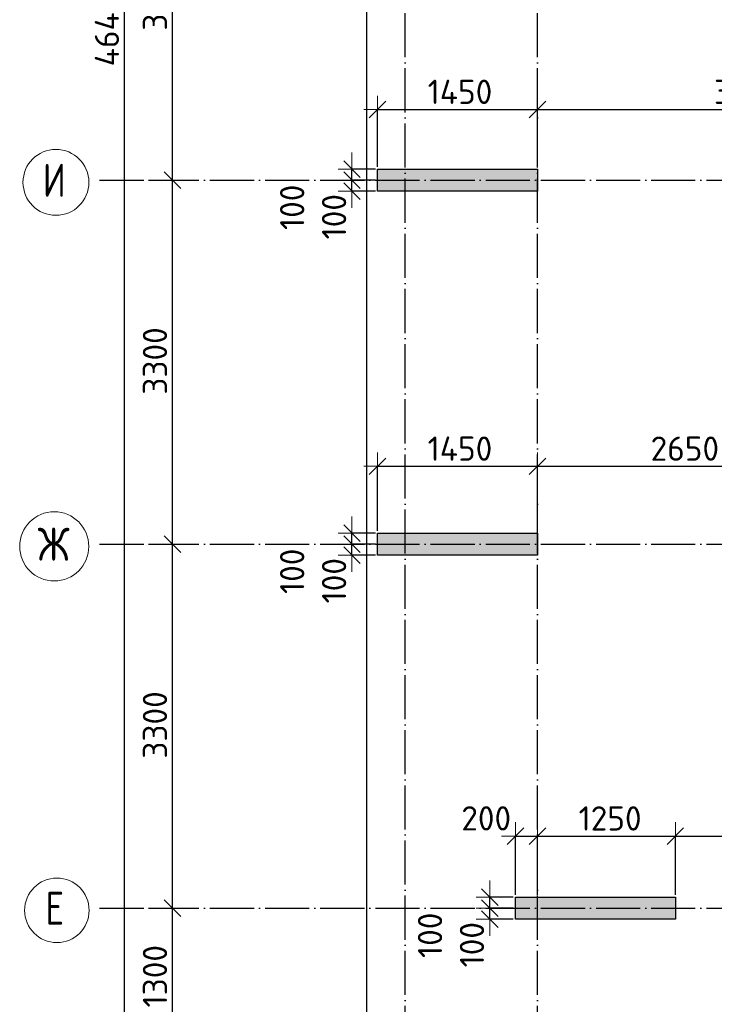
# Model space of a CAD drawing. Header units: millimetres. Extents: x -3495 to 112233, y -3287 to 47686.
# Tile 26 of 43: x 46505 to 52803, y 14329 to 23255. Entities that reach past the tile are written whole.
import ezdxf

# ---------------------------------------------------------------- set-up
doc = ezdxf.new("R2010")
doc.units = ezdxf.units.MM
doc.header["$PDMODE"] = 65
doc.linetypes.add('______11', pattern=[500, 400, -50, 0, -50])
doc.linetypes.add('______5', pattern=[1100, 800, -100, 100, -100])
doc.layers.add('Standard', color=7, linetype='Continuous', lineweight=25)
doc.layers.add('Размерная линия_ общее', color=7, linetype='Continuous', lineweight=13)
doc.layers.add('Осевая линия_ общее', color=7, linetype='______5', lineweight=13, true_color=0xa0a0a0)
doc.styles.add('ISOCPEUR', font='isocpeur.ttf')
doc.dimstyles.new('DIMSTYLE_3', dxfattribs={"dimtxt": 220, "dimasz": 250, "dimexe": 0, "dimexo": 0, "dimgap": 110, "dimtad": 2, "dimdec": 0, "dimrnd": 5, "dimzin": 12, "dimdsep": 46, "dimtxsty": 'ISOCPEUR', "dimblk1": 'ALL_ML_STRICH', "dimblk2": 'ALL_ML_STRICH', "dimsah": 1, "dimcen": 0, "dimclrd": 7, "dimclre": 256, "dimclrt": 7, "dimadec": 0, "dimazin": 0, "dimtfac": 1, "dimtdec": 0, "dimtix": 1, "dimtmove": 2, "dimatfit": 3, "dimfxl": 0, "dimtzin": 0, "dimlwd": 0, "dimlwe": -3, "dimarcsym": 0})
doc.dimstyles.new('DIMSTYLE_8', dxfattribs={"dimtxt": 220, "dimasz": 250, "dimexe": 0, "dimexo": 0, "dimgap": 110, "dimtad": 2, "dimdec": 0, "dimrnd": 5, "dimzin": 12, "dimdsep": 46, "dimtxsty": 'ISOCPEUR', "dimblk1": 'ALL_ML_STRICH', "dimblk2": 'ALL_ML_STRICH', "dimsah": 1, "dimcen": 0, "dimclrd": 7, "dimclre": 256, "dimclrt": 7, "dimadec": 0, "dimazin": 0, "dimtfac": 1, "dimtdec": 0, "dimtix": 1, "dimtmove": 2, "dimatfit": 3, "dimfxl": 0, "dimtvp": 1.2, "dimtzin": 0, "dimlwd": 0, "dimlwe": -3, "dimarcsym": 0})

# ---------------------------------------------------------------- blocks, each defined once
blk = doc.blocks.new('ALL_ML_STRICH')
at = {"color": 0, "linetype": 'ByBlock', "lineweight": -2}
for p, q in [((0, -0.5), (0, 0.5)), ((-1, 0), (0.5, 0)), ((-0.3, -0.3), (0.3, 0.3))]:
    blk.add_line(p, q, dxfattribs=at)
blk = doc.blocks.new('*D29')
at = {"layer": 'DEFPOINTS', "color": 7, "linetype": 'Continuous', "lineweight": 13, "transparency": 33554687}
for p in [(47582.2, 46490), (47217, 0), (47455.8, 0)]:
    blk.add_point(p, dxfattribs=at)
at = {"layer": 'Размерная линия_ общее', "color": 253, "linetype": 'Continuous', "lineweight": -2, "true_color": 0xa0a0a0, "transparency": 33554687}
for p, q in [((47562.2, 46490), (47455.8, 46490)), ((47237, 0), (47455.8, 0))]:
    blk.add_line(p, q, dxfattribs=at)
at = {"layer": 'Размерная линия_ общее', "color": 7, "linetype": 'Continuous', "lineweight": -2, "transparency": 33554687}
blk.add_line((47455.8, 0), (47455.8, 46490), dxfattribs=at)
at = {"layer": 'Размерная линия_ общее', "color": 7, "linetype": 'Continuous', "lineweight": 13, "transparency": 33554687, "xscale": 250, "yscale": 250, "zscale": 250}
for p, rotation in [((47455.8, 46490), 90), ((47455.8, 0), 270)]:
    blk.add_blockref('ALL_ML_STRICH', p, dxfattribs=dict(at, rotation=rotation))
at = {"layer": 'Размерная линия_ общее', "color": 7, "linetype": 'Continuous', "lineweight": 13, "transparency": 33554687, "insert": (47295.8, 23234), "char_height": 220, "width": 1100, "attachment_point": 5, "rotation": 90, "style": 'ISOCPEUR'}
blk.add_mtext('\\A1;{46490}', dxfattribs=at)
blk = doc.blocks.new('*D34')
at = {"layer": 'DEFPOINTS', "color": 7, "linetype": 'Continuous', "lineweight": 13, "transparency": 33554687}
for p in [(47576.2, 15200), (47576.2, 13900), (47891.4, 13900)]:
    blk.add_point(p, dxfattribs=at)
at = {"layer": 'Размерная линия_ общее', "color": 253, "linetype": 'Continuous', "lineweight": -2, "true_color": 0xa0a0a0, "transparency": 33554687}
for p, q in [((47676.2, 15200), (47891.4, 15200)), ((47676.2, 13900), (47891.4, 13900))]:
    blk.add_line(p, q, dxfattribs=at)
at = {"layer": 'Размерная линия_ общее', "color": 7, "linetype": 'Continuous', "lineweight": -2, "transparency": 33554687}
blk.add_line((47891.4, 13900), (47891.4, 15200), dxfattribs=at)
at = {"layer": 'Размерная линия_ общее', "color": 7, "linetype": 'Continuous', "lineweight": 13, "transparency": 33554687, "xscale": 250, "yscale": 250, "zscale": 250}
for p, rotation in [((47891.4, 15200), 90), ((47891.4, 13900), 270)]:
    blk.add_blockref('ALL_ML_STRICH', p, dxfattribs=dict(at, rotation=rotation))
at = {"layer": 'Размерная линия_ общее', "color": 7, "linetype": 'Continuous', "lineweight": 13, "transparency": 33554687, "insert": (47731.4, 14583), "char_height": 220, "width": 880, "attachment_point": 5, "rotation": 90, "style": 'ISOCPEUR'}
blk.add_mtext('\\A1;{1300}', dxfattribs=at)
blk = doc.blocks.new('*D35')
at = {"layer": 'DEFPOINTS', "color": 7, "linetype": 'Continuous', "lineweight": 13, "transparency": 33554687}
for p in [(47576.2, 18500), (47576.2, 15200), (47891.4, 15200)]:
    blk.add_point(p, dxfattribs=at)
at = {"layer": 'Размерная линия_ общее', "color": 253, "linetype": 'Continuous', "lineweight": -2, "true_color": 0xa0a0a0, "transparency": 33554687}
for p, q in [((47676.2, 18500), (47891.4, 18500)), ((47676.2, 15200), (47891.4, 15200))]:
    blk.add_line(p, q, dxfattribs=at)
at = {"layer": 'Размерная линия_ общее', "color": 7, "linetype": 'Continuous', "lineweight": -2, "transparency": 33554687}
blk.add_line((47891.4, 15200), (47891.4, 18500), dxfattribs=at)
at = {"layer": 'Размерная линия_ общее', "color": 7, "linetype": 'Continuous', "lineweight": 13, "transparency": 33554687, "xscale": 250, "yscale": 250, "zscale": 250}
for p, rotation in [((47891.4, 18500), 90), ((47891.4, 15200), 270)]:
    blk.add_blockref('ALL_ML_STRICH', p, dxfattribs=dict(at, rotation=rotation))
at = {"layer": 'Размерная линия_ общее', "color": 7, "linetype": 'Continuous', "lineweight": 13, "transparency": 33554687, "insert": (47731.4, 16861), "char_height": 220, "width": 880, "attachment_point": 5, "rotation": 90, "style": 'ISOCPEUR'}
blk.add_mtext('\\A1;{3300}', dxfattribs=at)
blk = doc.blocks.new('*D36')
at = {"layer": 'DEFPOINTS', "color": 7, "linetype": 'Continuous', "lineweight": 13, "transparency": 33554687}
for p in [(47576.2, 21800), (47576.2, 18500), (47891.4, 18500)]:
    blk.add_point(p, dxfattribs=at)
at = {"layer": 'Размерная линия_ общее', "color": 253, "linetype": 'Continuous', "lineweight": -2, "true_color": 0xa0a0a0, "transparency": 33554687}
for p, q in [((47676.2, 21800), (47891.4, 21800)), ((47676.2, 18500), (47891.4, 18500))]:
    blk.add_line(p, q, dxfattribs=at)
at = {"layer": 'Размерная линия_ общее', "color": 7, "linetype": 'Continuous', "lineweight": -2, "transparency": 33554687}
blk.add_line((47891.4, 18500), (47891.4, 21800), dxfattribs=at)
at = {"layer": 'Размерная линия_ общее', "color": 7, "linetype": 'Continuous', "lineweight": 13, "transparency": 33554687, "xscale": 250, "yscale": 250, "zscale": 250}
for p, rotation in [((47891.4, 21800), 90), ((47891.4, 18500), 270)]:
    blk.add_blockref('ALL_ML_STRICH', p, dxfattribs=dict(at, rotation=rotation))
at = {"layer": 'Размерная линия_ общее', "color": 7, "linetype": 'Continuous', "lineweight": 13, "transparency": 33554687, "insert": (47731.4, 20161), "char_height": 220, "width": 880, "attachment_point": 5, "rotation": 90, "style": 'ISOCPEUR'}
blk.add_mtext('\\A1;{3300}', dxfattribs=at)
blk = doc.blocks.new('*D37')
at = {"layer": 'DEFPOINTS', "color": 7, "linetype": 'Continuous', "lineweight": 13, "transparency": 33554687}
for p in [(47576.2, 25100), (47576.2, 21800), (47891.4, 21800)]:
    blk.add_point(p, dxfattribs=at)
at = {"layer": 'Размерная линия_ общее', "color": 253, "linetype": 'Continuous', "lineweight": -2, "true_color": 0xa0a0a0, "transparency": 33554687}
for p, q in [((47676.2, 25100), (47891.4, 25100)), ((47676.2, 21800), (47891.4, 21800))]:
    blk.add_line(p, q, dxfattribs=at)
at = {"layer": 'Размерная линия_ общее', "color": 7, "linetype": 'Continuous', "lineweight": -2, "transparency": 33554687}
blk.add_line((47891.4, 21800), (47891.4, 25100), dxfattribs=at)
at = {"layer": 'Размерная линия_ общее', "color": 7, "linetype": 'Continuous', "lineweight": 13, "transparency": 33554687, "xscale": 250, "yscale": 250, "zscale": 250}
for p, rotation in [((47891.4, 25100), 90), ((47891.4, 21800), 270)]:
    blk.add_blockref('ALL_ML_STRICH', p, dxfattribs=dict(at, rotation=rotation))
at = {"layer": 'Размерная линия_ общее', "color": 7, "linetype": 'Continuous', "lineweight": 13, "transparency": 33554687, "insert": (47731.4, 23461), "char_height": 220, "width": 880, "attachment_point": 5, "rotation": 90, "style": 'ISOCPEUR'}
blk.add_mtext('\\A1;{3300}', dxfattribs=at)
blk = doc.blocks.new('СЛОЖНЫЙ_ОБЪЕКТ_0')
at = {"layer": 'Осевая линия_ общее', "color": 253, "linetype": '______11', "lineweight": -3, "true_color": 0xa0a0a0, "transparency": 33554687}
for p, q in [((50000, -2590), (50000, 47490)), ((51200, -2590), (51200, 47490)), ((47230, 21800), (64410, 21800)), ((47230, 18500), (70260, 18500)), ((47230, 15200), (76050, 15200))]:
    blk.add_line(p, q, dxfattribs=at)
at = {"layer": 'Осевая линия_ общее', "color": 7, "linetype": 'Continuous', "lineweight": 13, "transparency": 33554687}
for centre, radius in [((46833.8, 21780.5), 298.8), ((46818.4, 18480.5), 313.4), ((46842.4, 15180.5), 292.4)]:
    blk.add_circle(centre, radius, dxfattribs=at)
at = {"layer": 'Осевая линия_ общее', "color": 7, "linetype": 'Continuous', "lineweight": 13, "transparency": 33554687, "char_height": 300, "attachment_point": 7, "style": 'ISOCPEUR'}
for s, insert, width in [('\\W0.80;И', (46713.8, 21650), 359.833), ('\\W0.83;Ж', (46668.4, 18350), 425), ('\\W0.78;Е', (46737.4, 15050), 326.407)]:
    blk.add_mtext(s, dxfattribs=dict(at, insert=insert, width=width))
blk = doc.blocks.new('*D192')
at = {"layer": 'DEFPOINTS', "color": 7, "linetype": 'Continuous', "lineweight": 13, "transparency": 33554687}
for p in [(51000, 15853.8), (51000, 15300), (51200, 15300)]:
    blk.add_point(p, dxfattribs=at)
at = {"layer": 'Размерная линия_ общее', "color": 253, "linetype": 'Continuous', "lineweight": -2, "true_color": 0xa0a0a0, "transparency": 33554687}
for p, q in [((51000, 15320), (51000, 15853.8)), ((51200, 15320), (51200, 15853.8))]:
    blk.add_line(p, q, dxfattribs=at)
at = {"layer": 'Размерная линия_ общее', "color": 7, "linetype": 'Continuous', "lineweight": -2, "transparency": 33554687}
blk.add_line((51000, 15853.8), (51200, 15853.8), dxfattribs=at)
at = {"layer": 'Размерная линия_ общее', "color": 7, "linetype": 'Continuous', "lineweight": 13, "transparency": 33554687, "xscale": 250, "yscale": 250, "zscale": 250, "rotation": 180}
blk.add_blockref('ALL_ML_STRICH', (51000, 15853.8), dxfattribs=at)
at = {"layer": 'Размерная линия_ общее', "color": 7, "linetype": 'Continuous', "lineweight": 13, "transparency": 33554687, "xscale": 250, "yscale": 250, "zscale": 250}
blk.add_blockref('ALL_ML_STRICH', (51200, 15853.8), dxfattribs=at)
at = {"layer": 'Размерная линия_ общее', "color": 7, "linetype": 'Continuous', "lineweight": 13, "transparency": 33554687, "insert": (50734.9, 16014.4), "char_height": 220, "width": 660, "attachment_point": 5, "style": 'ISOCPEUR'}
blk.add_mtext('\\A1;{200}', dxfattribs=at)
blk = doc.blocks.new('*D193')
at = {"layer": 'DEFPOINTS', "color": 7, "linetype": 'Continuous', "lineweight": 13, "transparency": 33554687}
for p in [(51200, 15853.8), (51200, 15300), (52450, 15300)]:
    blk.add_point(p, dxfattribs=at)
at = {"layer": 'Размерная линия_ общее', "color": 253, "linetype": 'Continuous', "lineweight": -2, "true_color": 0xa0a0a0, "transparency": 33554687}
for p, q in [((51200, 15320), (51200, 15853.8)), ((52450, 15320), (52450, 15853.8))]:
    blk.add_line(p, q, dxfattribs=at)
at = {"layer": 'Размерная линия_ общее', "color": 7, "linetype": 'Continuous', "lineweight": -2, "transparency": 33554687}
blk.add_line((51200, 15853.8), (52450, 15853.8), dxfattribs=at)
at = {"layer": 'Размерная линия_ общее', "color": 7, "linetype": 'Continuous', "lineweight": 13, "transparency": 33554687, "xscale": 250, "yscale": 250, "zscale": 250, "rotation": 180}
blk.add_blockref('ALL_ML_STRICH', (51200, 15853.8), dxfattribs=at)
at = {"layer": 'Размерная линия_ общее', "color": 7, "linetype": 'Continuous', "lineweight": 13, "transparency": 33554687, "xscale": 250, "yscale": 250, "zscale": 250}
blk.add_blockref('ALL_ML_STRICH', (52450, 15853.8), dxfattribs=at)
at = {"layer": 'Размерная линия_ общее', "color": 7, "linetype": 'Continuous', "lineweight": 13, "transparency": 33554687, "insert": (51858, 16013.8), "char_height": 220, "width": 880, "attachment_point": 5, "style": 'ISOCPEUR'}
blk.add_mtext('\\A1;{1250}', dxfattribs=at)
blk = doc.blocks.new('*D194')
at = {"layer": 'DEFPOINTS', "color": 7, "linetype": 'Continuous', "lineweight": 13, "transparency": 33554687}
for p in [(52450, 15853.8), (52450, 15300), (55000, 15300)]:
    blk.add_point(p, dxfattribs=at)
at = {"layer": 'Размерная линия_ общее', "color": 253, "linetype": 'Continuous', "lineweight": -2, "true_color": 0xa0a0a0, "transparency": 33554687}
for p, q in [((52450, 15320), (52450, 15853.8)), ((55000, 15320), (55000, 15853.8))]:
    blk.add_line(p, q, dxfattribs=at)
at = {"layer": 'Размерная линия_ общее', "color": 7, "linetype": 'Continuous', "lineweight": -2, "transparency": 33554687}
blk.add_line((52450, 15853.8), (55000, 15853.8), dxfattribs=at)
at = {"layer": 'Размерная линия_ общее', "color": 7, "linetype": 'Continuous', "lineweight": 13, "transparency": 33554687, "xscale": 250, "yscale": 250, "zscale": 250, "rotation": 180}
blk.add_blockref('ALL_ML_STRICH', (52450, 15853.8), dxfattribs=at)
at = {"layer": 'Размерная линия_ общее', "color": 7, "linetype": 'Continuous', "lineweight": 13, "transparency": 33554687, "xscale": 250, "yscale": 250, "zscale": 250}
blk.add_blockref('ALL_ML_STRICH', (55000, 15853.8), dxfattribs=at)
at = {"layer": 'Размерная линия_ общее', "color": 7, "linetype": 'Continuous', "lineweight": 13, "transparency": 33554687, "insert": (53736, 16013.8), "char_height": 220, "width": 880, "attachment_point": 5, "style": 'ISOCPEUR'}
blk.add_mtext('\\A1;{2550}', dxfattribs=at)
blk = doc.blocks.new('*D197')
at = {"layer": 'DEFPOINTS', "color": 7, "linetype": 'Continuous', "lineweight": 13, "transparency": 33554687}
for p in [(49750, 22441.1), (49750, 21900), (51200, 21900)]:
    blk.add_point(p, dxfattribs=at)
at = {"layer": 'Размерная линия_ общее', "color": 253, "linetype": 'Continuous', "lineweight": -2, "true_color": 0xa0a0a0, "transparency": 33554687}
for p, q in [((49750, 21920), (49750, 22441.1)), ((51200, 21920), (51200, 22441.1))]:
    blk.add_line(p, q, dxfattribs=at)
at = {"layer": 'Размерная линия_ общее', "color": 7, "linetype": 'Continuous', "lineweight": -2, "transparency": 33554687}
blk.add_line((49750, 22441.1), (51200, 22441.1), dxfattribs=at)
at = {"layer": 'Размерная линия_ общее', "color": 7, "linetype": 'Continuous', "lineweight": 13, "transparency": 33554687, "xscale": 250, "yscale": 250, "zscale": 250, "rotation": 180}
blk.add_blockref('ALL_ML_STRICH', (49750, 22441.1), dxfattribs=at)
at = {"layer": 'Размерная линия_ общее', "color": 7, "linetype": 'Continuous', "lineweight": 13, "transparency": 33554687, "xscale": 250, "yscale": 250, "zscale": 250}
blk.add_blockref('ALL_ML_STRICH', (51200, 22441.1), dxfattribs=at)
at = {"layer": 'Размерная линия_ общее', "color": 7, "linetype": 'Continuous', "lineweight": 13, "transparency": 33554687, "insert": (50497, 22601.1), "char_height": 220, "width": 880, "attachment_point": 5, "style": 'ISOCPEUR'}
blk.add_mtext('\\A1;{1450}', dxfattribs=at)
blk = doc.blocks.new('*D198')
at = {"layer": 'DEFPOINTS', "color": 7, "linetype": 'Continuous', "lineweight": 13, "transparency": 33554687}
for p in [(51200, 22441.1), (51200, 21900), (55000, 21900)]:
    blk.add_point(p, dxfattribs=at)
at = {"layer": 'Размерная линия_ общее', "color": 253, "linetype": 'Continuous', "lineweight": -2, "true_color": 0xa0a0a0, "transparency": 33554687}
for p, q in [((51200, 21920), (51200, 22441.1)), ((55000, 21920), (55000, 22441.1))]:
    blk.add_line(p, q, dxfattribs=at)
at = {"layer": 'Размерная линия_ общее', "color": 7, "linetype": 'Continuous', "lineweight": -2, "transparency": 33554687}
blk.add_line((51200, 22441.1), (55000, 22441.1), dxfattribs=at)
at = {"layer": 'Размерная линия_ общее', "color": 7, "linetype": 'Continuous', "lineweight": 13, "transparency": 33554687, "xscale": 250, "yscale": 250, "zscale": 250, "rotation": 180}
blk.add_blockref('ALL_ML_STRICH', (51200, 22441.1), dxfattribs=at)
at = {"layer": 'Размерная линия_ общее', "color": 7, "linetype": 'Continuous', "lineweight": 13, "transparency": 33554687, "xscale": 250, "yscale": 250, "zscale": 250}
blk.add_blockref('ALL_ML_STRICH', (55000, 22441.1), dxfattribs=at)
at = {"layer": 'Размерная линия_ общее', "color": 7, "linetype": 'Continuous', "lineweight": 13, "transparency": 33554687, "insert": (53111, 22601.1), "char_height": 220, "width": 880, "attachment_point": 5, "style": 'ISOCPEUR'}
blk.add_mtext('\\A1;{3800}', dxfattribs=at)
blk = doc.blocks.new('*D201')
at = {"layer": 'DEFPOINTS', "color": 7, "linetype": 'Continuous', "lineweight": 13, "transparency": 33554687}
for p in [(49750, 19206.4), (49750, 18600), (51200, 18600)]:
    blk.add_point(p, dxfattribs=at)
at = {"layer": 'Размерная линия_ общее', "color": 253, "linetype": 'Continuous', "lineweight": -2, "true_color": 0xa0a0a0, "transparency": 33554687}
for p, q in [((49750, 18620), (49750, 19206.4)), ((51200, 18620), (51200, 19206.4))]:
    blk.add_line(p, q, dxfattribs=at)
at = {"layer": 'Размерная линия_ общее', "color": 7, "linetype": 'Continuous', "lineweight": -2, "transparency": 33554687}
blk.add_line((49750, 19206.4), (51200, 19206.4), dxfattribs=at)
at = {"layer": 'Размерная линия_ общее', "color": 7, "linetype": 'Continuous', "lineweight": 13, "transparency": 33554687, "xscale": 250, "yscale": 250, "zscale": 250, "rotation": 180}
blk.add_blockref('ALL_ML_STRICH', (49750, 19206.4), dxfattribs=at)
at = {"layer": 'Размерная линия_ общее', "color": 7, "linetype": 'Continuous', "lineweight": 13, "transparency": 33554687, "xscale": 250, "yscale": 250, "zscale": 250}
blk.add_blockref('ALL_ML_STRICH', (51200, 19206.4), dxfattribs=at)
at = {"layer": 'Размерная линия_ общее', "color": 7, "linetype": 'Continuous', "lineweight": 13, "transparency": 33554687, "insert": (50497, 19366.4), "char_height": 220, "width": 880, "attachment_point": 5, "style": 'ISOCPEUR'}
blk.add_mtext('\\A1;{1450}', dxfattribs=at)
blk = doc.blocks.new('*D202')
at = {"layer": 'DEFPOINTS', "color": 7, "linetype": 'Continuous', "lineweight": 13, "transparency": 33554687}
for p in [(51200, 19206.4), (51200, 18600), (53850, 18600)]:
    blk.add_point(p, dxfattribs=at)
at = {"layer": 'Размерная линия_ общее', "color": 253, "linetype": 'Continuous', "lineweight": -2, "true_color": 0xa0a0a0, "transparency": 33554687}
for p, q in [((51200, 18620), (51200, 19206.4)), ((53850, 18620), (53850, 19206.4))]:
    blk.add_line(p, q, dxfattribs=at)
at = {"layer": 'Размерная линия_ общее', "color": 7, "linetype": 'Continuous', "lineweight": -2, "transparency": 33554687}
blk.add_line((51200, 19206.4), (53850, 19206.4), dxfattribs=at)
at = {"layer": 'Размерная линия_ общее', "color": 7, "linetype": 'Continuous', "lineweight": 13, "transparency": 33554687, "xscale": 250, "yscale": 250, "zscale": 250, "rotation": 180}
blk.add_blockref('ALL_ML_STRICH', (51200, 19206.4), dxfattribs=at)
at = {"layer": 'Размерная линия_ общее', "color": 7, "linetype": 'Continuous', "lineweight": 13, "transparency": 33554687, "xscale": 250, "yscale": 250, "zscale": 250}
blk.add_blockref('ALL_ML_STRICH', (53850, 19206.4), dxfattribs=at)
at = {"layer": 'Размерная линия_ общее', "color": 7, "linetype": 'Continuous', "lineweight": 13, "transparency": 33554687, "insert": (52536, 19366.4), "char_height": 220, "width": 880, "attachment_point": 5, "style": 'ISOCPEUR'}
blk.add_mtext('\\A1;{2650}', dxfattribs=at)
blk = doc.blocks.new('*D292')
at = {"layer": 'DEFPOINTS', "color": 7, "linetype": 'Continuous', "lineweight": 13, "transparency": 33554687}
for p in [(49750, 21800), (49518, 21700), (49750, 21700)]:
    blk.add_point(p, dxfattribs=at)
at = {"layer": 'Размерная линия_ общее', "color": 253, "linetype": 'Continuous', "lineweight": -2, "true_color": 0xa0a0a0, "transparency": 33554687}
for p, q in [((49730, 21800), (49518, 21800)), ((49730, 21700), (49518, 21700))]:
    blk.add_line(p, q, dxfattribs=at)
at = {"layer": 'Размерная линия_ общее', "color": 7, "linetype": 'Continuous', "lineweight": -2, "transparency": 33554687}
blk.add_line((49518, 21700), (49518, 21800), dxfattribs=at)
at = {"layer": 'Размерная линия_ общее', "color": 7, "linetype": 'Continuous', "lineweight": 13, "transparency": 33554687, "xscale": 250, "yscale": 250, "zscale": 250}
for p, rotation in [((49518, 21700), 270), ((49518, 21800), 90)]:
    blk.add_blockref('ALL_ML_STRICH', p, dxfattribs=dict(at, rotation=rotation))
at = {"layer": 'Размерная линия_ общее', "color": 7, "linetype": 'Continuous', "lineweight": 13, "transparency": 33554687, "insert": (49355.6, 21468.8), "char_height": 220, "width": 660, "attachment_point": 5, "rotation": 90, "style": 'ISOCPEUR'}
blk.add_mtext('\\A1;{100}', dxfattribs=at)
blk = doc.blocks.new('*D293')
at = {"layer": 'DEFPOINTS', "color": 7, "linetype": 'Continuous', "lineweight": 13, "transparency": 33554687}
for p in [(49750, 21900), (49518, 21800), (49750, 21800)]:
    blk.add_point(p, dxfattribs=at)
at = {"layer": 'Размерная линия_ общее', "color": 253, "linetype": 'Continuous', "lineweight": -2, "true_color": 0xa0a0a0, "transparency": 33554687}
for p, q in [((49730, 21900), (49518, 21900)), ((49730, 21800), (49518, 21800))]:
    blk.add_line(p, q, dxfattribs=at)
at = {"layer": 'Размерная линия_ общее', "color": 7, "linetype": 'Continuous', "lineweight": -2, "transparency": 33554687}
blk.add_line((49518, 21800), (49518, 21900), dxfattribs=at)
at = {"layer": 'Размерная линия_ общее', "color": 7, "linetype": 'Continuous', "lineweight": 13, "transparency": 33554687, "xscale": 250, "yscale": 250, "zscale": 250}
for p, rotation in [((49518, 21800), 270), ((49518, 21900), 90)]:
    blk.add_blockref('ALL_ML_STRICH', p, dxfattribs=dict(at, rotation=rotation))
at = {"layer": 'Размерная линия_ общее', "color": 7, "linetype": 'Continuous', "lineweight": 13, "transparency": 33554687, "insert": (48975.6, 21554.1), "char_height": 220, "width": 660, "attachment_point": 5, "rotation": 90, "style": 'ISOCPEUR'}
blk.add_mtext('\\A1;{100}', dxfattribs=at)
blk = doc.blocks.new('*D294')
at = {"layer": 'DEFPOINTS', "color": 7, "linetype": 'Continuous', "lineweight": 13, "transparency": 33554687}
for p in [(49750, 18500), (49518, 18400), (49750, 18400)]:
    blk.add_point(p, dxfattribs=at)
at = {"layer": 'Размерная линия_ общее', "color": 253, "linetype": 'Continuous', "lineweight": -2, "true_color": 0xa0a0a0, "transparency": 33554687}
for p, q in [((49730, 18500), (49518, 18500)), ((49730, 18400), (49518, 18400))]:
    blk.add_line(p, q, dxfattribs=at)
at = {"layer": 'Размерная линия_ общее', "color": 7, "linetype": 'Continuous', "lineweight": -2, "transparency": 33554687}
blk.add_line((49518, 18400), (49518, 18500), dxfattribs=at)
at = {"layer": 'Размерная линия_ общее', "color": 7, "linetype": 'Continuous', "lineweight": 13, "transparency": 33554687, "xscale": 250, "yscale": 250, "zscale": 250}
for p, rotation in [((49518, 18400), 270), ((49518, 18500), 90)]:
    blk.add_blockref('ALL_ML_STRICH', p, dxfattribs=dict(at, rotation=rotation))
at = {"layer": 'Размерная линия_ общее', "color": 7, "linetype": 'Continuous', "lineweight": 13, "transparency": 33554687, "insert": (49355.6, 18168.8), "char_height": 220, "width": 660, "attachment_point": 5, "rotation": 90, "style": 'ISOCPEUR'}
blk.add_mtext('\\A1;{100}', dxfattribs=at)
blk = doc.blocks.new('*D295')
at = {"layer": 'DEFPOINTS', "color": 7, "linetype": 'Continuous', "lineweight": 13, "transparency": 33554687}
for p in [(49750, 18600), (49518, 18500), (49750, 18500)]:
    blk.add_point(p, dxfattribs=at)
at = {"layer": 'Размерная линия_ общее', "color": 253, "linetype": 'Continuous', "lineweight": -2, "true_color": 0xa0a0a0, "transparency": 33554687}
for p, q in [((49730, 18600), (49518, 18600)), ((49730, 18500), (49518, 18500))]:
    blk.add_line(p, q, dxfattribs=at)
at = {"layer": 'Размерная линия_ общее', "color": 7, "linetype": 'Continuous', "lineweight": -2, "transparency": 33554687}
blk.add_line((49518, 18500), (49518, 18600), dxfattribs=at)
at = {"layer": 'Размерная линия_ общее', "color": 7, "linetype": 'Continuous', "lineweight": 13, "transparency": 33554687, "xscale": 250, "yscale": 250, "zscale": 250}
for p, rotation in [((49518, 18500), 270), ((49518, 18600), 90)]:
    blk.add_blockref('ALL_ML_STRICH', p, dxfattribs=dict(at, rotation=rotation))
at = {"layer": 'Размерная линия_ общее', "color": 7, "linetype": 'Continuous', "lineweight": 13, "transparency": 33554687, "insert": (48975.6, 18254.1), "char_height": 220, "width": 660, "attachment_point": 5, "rotation": 90, "style": 'ISOCPEUR'}
blk.add_mtext('\\A1;{100}', dxfattribs=at)
blk = doc.blocks.new('*D296')
at = {"layer": 'DEFPOINTS', "color": 7, "linetype": 'Continuous', "lineweight": 13, "transparency": 33554687}
for p in [(51000, 15200), (50768, 15100), (51000, 15100)]:
    blk.add_point(p, dxfattribs=at)
at = {"layer": 'Размерная линия_ общее', "color": 253, "linetype": 'Continuous', "lineweight": -2, "true_color": 0xa0a0a0, "transparency": 33554687}
for p, q in [((50980, 15200), (50768, 15200)), ((50980, 15100), (50768, 15100))]:
    blk.add_line(p, q, dxfattribs=at)
at = {"layer": 'Размерная линия_ общее', "color": 7, "linetype": 'Continuous', "lineweight": -2, "transparency": 33554687}
blk.add_line((50768, 15100), (50768, 15200), dxfattribs=at)
at = {"layer": 'Размерная линия_ общее', "color": 7, "linetype": 'Continuous', "lineweight": 13, "transparency": 33554687, "xscale": 250, "yscale": 250, "zscale": 250}
for p, rotation in [((50768, 15100), 270), ((50768, 15200), 90)]:
    blk.add_blockref('ALL_ML_STRICH', p, dxfattribs=dict(at, rotation=rotation))
at = {"layer": 'Размерная линия_ общее', "color": 7, "linetype": 'Continuous', "lineweight": 13, "transparency": 33554687, "insert": (50605.6, 14868.8), "char_height": 220, "width": 660, "attachment_point": 5, "rotation": 90, "style": 'ISOCPEUR'}
blk.add_mtext('\\A1;{100}', dxfattribs=at)
blk = doc.blocks.new('*D297')
at = {"layer": 'DEFPOINTS', "color": 7, "linetype": 'Continuous', "lineweight": 13, "transparency": 33554687}
for p in [(51000, 15300), (50768, 15200), (51000, 15200)]:
    blk.add_point(p, dxfattribs=at)
at = {"layer": 'Размерная линия_ общее', "color": 253, "linetype": 'Continuous', "lineweight": -2, "true_color": 0xa0a0a0, "transparency": 33554687}
for p, q in [((50980, 15300), (50768, 15300)), ((50980, 15200), (50768, 15200))]:
    blk.add_line(p, q, dxfattribs=at)
at = {"layer": 'Размерная линия_ общее', "color": 7, "linetype": 'Continuous', "lineweight": -2, "transparency": 33554687}
blk.add_line((50768, 15200), (50768, 15300), dxfattribs=at)
at = {"layer": 'Размерная линия_ общее', "color": 7, "linetype": 'Continuous', "lineweight": 13, "transparency": 33554687, "xscale": 250, "yscale": 250, "zscale": 250}
for p, rotation in [((50768, 15200), 270), ((50768, 15300), 90)]:
    blk.add_blockref('ALL_ML_STRICH', p, dxfattribs=dict(at, rotation=rotation))
at = {"layer": 'Размерная линия_ общее', "color": 7, "linetype": 'Continuous', "lineweight": 13, "transparency": 33554687, "insert": (50225.6, 14954.1), "char_height": 220, "width": 660, "attachment_point": 5, "rotation": 90, "style": 'ISOCPEUR'}
blk.add_mtext('\\A1;{100}', dxfattribs=at)

msp = doc.modelspace()

# ---------------------------------------------------------------- hatches: boundary and pattern name
at = {"linetype": 'Continuous', "lineweight": 13, "transparency": 33554687}
for points in [[(49750, 18600), (49750, 18400), (51200, 18400), (51200, 18600)], [(51000, 15300), (51000, 15100), (52450, 15100), (52450, 15300)]]:
    msp.add_hatch(color=7, dxfattribs=at).paths.add_polyline_path(points)
at = {"layer": 'Standard', "linetype": 'Continuous', "lineweight": 13, "transparency": 33554687}
msp.add_hatch(color=7, dxfattribs=at).paths.add_polyline_path([(49750, 21900), (49750, 21700), (51200, 21700), (51200, 21900)])

# ---------------------------------------------------------------- linework, layer by layer
at = {"color": 7, "linetype": 'Continuous', "lineweight": -3, "transparency": 33554687}
for p, q in [((49750, 18400), (49750, 18600)), ((49750, 18600), (51200, 18600)), ((51200, 18600), (51200, 18400)), ((51200, 18400), (49750, 18400)), ((51000, 15100), (51000, 15300)), ((51000, 15300), (52450, 15300)), ((52450, 15300), (52450, 15100)), ((52450, 15100), (51000, 15100))]:
    msp.add_line(p, q, dxfattribs=at)
at = {"layer": 'Standard', "color": 7, "linetype": 'Continuous', "lineweight": -3, "transparency": 33554687}
for p, q in [((49750, 21700), (49750, 21900)), ((49750, 21900), (51200, 21900)), ((51200, 21900), (51200, 21700)), ((51200, 21700), (49750, 21700))]:
    msp.add_line(p, q, dxfattribs=at)
at = {"layer": 'Standard', "color": 7, "linetype": 'Continuous', "lineweight": 25, "transparency": 33554687}
msp.add_lwpolyline([(49650, -350.2), (75250, -350.2), (75250, 46690), (49650, 46690), (49650, -350.2)], dxfattribs=at)

# ---------------------------------------------------------------- block references
at = {"layer": 'Осевая линия_ общее', "color": 253, "linetype": '______11', "lineweight": -3, "true_color": 0xa0a0a0, "transparency": 33554687}
msp.add_blockref('СЛОЖНЫЙ_ОБЪЕКТ_0', (0, 0), dxfattribs=at)

# ---------------------------------------------------------------- dimensions: what is measured, and where the dimension line sits
at = {"layer": 'Размерная линия_ общее', "color": 7, "linetype": 'Continuous', "lineweight": 13, "transparency": 33554687}
for base, p1, p2, dimstyle, picture, middle in [((47455.8, 46490), (47237, 0), (47562.2, 46490), 'DIMSTYLE_3', '*D29', (47295.8, 23234)), ((47891.4, 25100), (47676.2, 21800), (47676.2, 25100), 'DIMSTYLE_3', '*D37', (47731.4, 23461)), ((49518, 21900), (49730, 21800), (49730, 21900), 'DIMSTYLE_8', '*D293', (48975.6, 21554.1)), ((47891.4, 21800), (47676.2, 18500), (47676.2, 21800), 'DIMSTYLE_3', '*D36', (47731.4, 20161)), ((49518, 21800), (49730, 21700), (49730, 21800), 'DIMSTYLE_8', '*D292', (49355.6, 21468.8)), ((49518, 18600), (49730, 18500), (49730, 18600), 'DIMSTYLE_8', '*D295', (48975.6, 18254.1)), ((47891.4, 18500), (47676.2, 15200), (47676.2, 18500), 'DIMSTYLE_3', '*D35', (47731.4, 16861)), ((49518, 18500), (49730, 18400), (49730, 18500), 'DIMSTYLE_8', '*D294', (49355.6, 18168.8)), ((50768, 15300), (50980, 15200), (50980, 15300), 'DIMSTYLE_8', '*D297', (50225.6, 14954.1)), ((47891.4, 15200), (47676.2, 13900), (47676.2, 15200), 'DIMSTYLE_3', '*D34', (47731.4, 14583)), ((50768, 15200), (50980, 15100), (50980, 15200), 'DIMSTYLE_8', '*D296', (50605.6, 14868.8))]:
    dim = msp.add_linear_dim(base=base, p1=p1, p2=p2, angle=90, dimstyle=dimstyle, override={"dimpost": '<>', "dimclrd": 7, "dimclre": 253, "dimclrt": 7, "dimlwd": 0, "dimlwe": 65533}, dxfattribs=at)
    dim.commit()
    dim.dimension.update_dxf_attribs({"geometry": picture, "text_midpoint": middle, "dimtype": 160})
for base, p1, p2, dimstyle, picture, middle in [((51200, 22441.1), (49750, 21920), (51200, 21920), 'DIMSTYLE_3', '*D197', (50497, 22601.1)), ((55000, 22441.1), (51200, 21920), (55000, 21920), 'DIMSTYLE_3', '*D198', (53111, 22601.1)), ((51200, 19206.4), (49750, 18620), (51200, 18620), 'DIMSTYLE_3', '*D201', (50497, 19366.4)), ((53850, 19206.4), (51200, 18620), (53850, 18620), 'DIMSTYLE_3', '*D202', (52536, 19366.4)), ((51200, 15853.8), (51000, 15320), (51200, 15320), 'DIMSTYLE_8', '*D192', (50734.9, 16014.4)), ((52450, 15853.8), (51200, 15320), (52450, 15320), 'DIMSTYLE_3', '*D193', (51858, 16013.8)), ((55000, 15853.8), (52450, 15320), (55000, 15320), 'DIMSTYLE_3', '*D194', (53736, 16013.8))]:
    dim = msp.add_linear_dim(base=base, p1=p1, p2=p2, dimstyle=dimstyle, override={"dimpost": '<>', "dimclrd": 7, "dimclre": 253, "dimclrt": 7, "dimlwd": 0, "dimlwe": 65533}, dxfattribs=at)
    dim.commit()
    dim.dimension.update_dxf_attribs({"geometry": picture, "text_midpoint": middle, "dimtype": 160})

doc.saveas('drawing.dxf')
